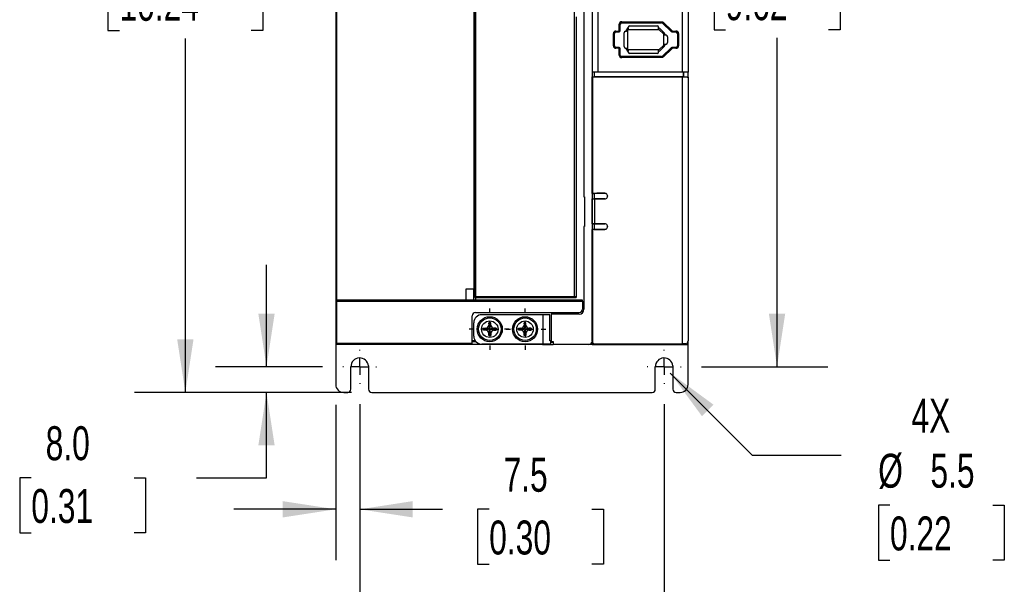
# Model space of a CAD drawing. Header units: millimetres. Extents: x 0 to 1397, y 0 to 1080.
# Tile 3 of 28: x 295 to 602, y 218 to 394. Entities that reach past the tile are written whole.
import ezdxf

# ---------------------------------------------------------------- set-up
doc = ezdxf.new("R2010")
doc.units = ezdxf.units.MM
doc.header["$LTSCALE"] = 5
doc.linetypes.add('CENTERX2', pattern=[20.32, 12.7, -2.54, 2.54, -2.54])
doc.layers.add('CENTER', color=40, linetype='CENTERX2')
doc.layers.add('DIMENSIONS', color=140, linetype='Continuous', lineweight=25)
doc.styles.add('SLDTEXTSTYLE0', font='TXT', dxfattribs={"width": 0.7})
doc.dimstyles.new('SLDDIMSTYLE0', dxfattribs={"dimtxt": 10.790039, "dimasz": 16.51, "dimexe": 0, "dimexo": 0.0625, "dimgap": 2.69751, "dimtad": 0, "dimtih": 1, "dimtoh": 1, "dimrnd": 1e-09, "dimzin": 12, "dimdsep": 46, "dimtxsty": 'SLDTEXTSTYLE0', "dimsah": 1, "dimcen": 0.09, "dimadec": 0, "dimazin": 3, "dimtfac": 1, "dimtmove": 0, "dimatfit": 0, "dimfxl": 0, "dimfrac": 2, "dimtolj": 1, "dimtzin": 12, "dimarcsym": 0})
doc.dimstyles.new('SLDDIMSTYLE1', dxfattribs={"dimtxt": 10.790039, "dimasz": 16.51, "dimexe": 0, "dimexo": 0.0625, "dimgap": 2.69751, "dimtad": 0, "dimtih": 1, "dimtoh": 1, "dimrnd": 1e-09, "dimzin": 4, "dimdsep": 46, "dimtxsty": 'SLDTEXTSTYLE0', "dimsah": 1, "dimcen": 0.09, "dimadec": 0, "dimazin": 1, "dimtfac": 1, "dimtofl": 0, "dimtmove": 0, "dimatfit": 3, "dimfxl": 0, "dimfrac": 2, "dimtolj": 1, "dimtzin": 12, "dimarcsym": 0})
doc.dimstyles.new('SLDDIMSTYLE2', dxfattribs={"dimtxt": 10.790039, "dimasz": 16.51, "dimexe": 0, "dimexo": 0.0625, "dimgap": 2.69751, "dimtad": 0, "dimtih": 1, "dimtoh": 1, "dimrnd": 1e-09, "dimzin": 12, "dimdsep": 46, "dimtxsty": 'SLDTEXTSTYLE0', "dimsah": 1, "dimcen": 0, "dimadec": 0, "dimazin": 3, "dimtfac": 1, "dimtofl": 0, "dimtmove": 0, "dimatfit": 3, "dimfxl": 0, "dimfrac": 2, "dimtolj": 1, "dimtzin": 12, "dimarcsym": 0})
doc.dimstyles.new('SLDDIMSTYLE3', dxfattribs={"dimtxt": 10.790039, "dimasz": 16.51, "dimexe": 0, "dimexo": 0.0625, "dimgap": 2.69751, "dimtad": 0, "dimtih": 1, "dimtoh": 1, "dimrnd": 1e-09, "dimzin": 12, "dimdsep": 46, "dimtxsty": 'SLDTEXTSTYLE0', "dimsah": 1, "dimcen": 0.09, "dimadec": 0, "dimazin": 3, "dimtfac": 1, "dimtofl": 0, "dimtmove": 0, "dimatfit": 3, "dimfxl": 0, "dimfrac": 2, "dimtolj": 1, "dimtzin": 12, "dimarcsym": 0})
doc.dimstyles.new('SLDDIMSTYLE4', dxfattribs={"dimtxt": 10.790039, "dimasz": 16.51, "dimexe": 0, "dimexo": 0.0625, "dimgap": 2.69751, "dimtad": 0, "dimtih": 1, "dimtoh": 1, "dimrnd": 1e-09, "dimzin": 4, "dimdsep": 46, "dimtxsty": 'SLDTEXTSTYLE0', "dimsah": 1, "dimcen": 0.09, "dimadec": 0, "dimazin": 1, "dimtfac": 1, "dimtmove": 0, "dimatfit": 0, "dimfxl": 0, "dimfrac": 2, "dimtolj": 1, "dimtzin": 12, "dimarcsym": 0})

# ---------------------------------------------------------------- blocks, each defined once
blk = doc.blocks.new('_D_2')
at = {"layer": 'DIMENSIONS'}
for p, q in [((498.04, 283.9), (523.62, 258.32)), ((523.62, 258.32), (551.41, 258.32)), ((566.59, 242.65), (562.97, 242.65)), ((562.97, 242.65), (562.97, 225.5)), ((598.65, 242.65), (602.28, 242.65)), ((602.28, 242.65), (602.28, 225.5)), ((562.97, 225.5), (566.59, 225.5)), ((602.28, 225.5), (598.65, 225.5))]:
    blk.add_line(p, q, dxfattribs=at)
blk.add_solid([(498.04, 283.9), (507.92, 270.43), (511.51, 274.02)], dxfattribs=at)
at = {"layer": 'DIMENSIONS', "char_height": 10.583, "attachment_point": 1, "style": 'SLDTEXTSTYLE0'}
for s, insert in [('4X', (573.3, 275.86)), ('%%c', (562.93, 258.71)), ('5.5', (579.22, 258.71)), ('0.22', (566.59, 239.15))]:
    blk.add_mtext(s, dxfattribs=dict(at, insert=insert))
blk = doc.blocks.new('_D_3')
at = {"layer": 'DIMENSIONS'}
for p, q in [((507.74, 530.25), (547.22, 530.25)), ((531.35, 530.25), (531.35, 427.61)), ((515.31, 408.05), (511.69, 408.05)), ((511.69, 408.05), (511.69, 390.9)), ((547.38, 408.05), (551, 408.05)), ((551, 408.05), (551, 390.9)), ((511.69, 390.9), (515.31, 390.9)), ((551, 390.9), (547.38, 390.9)), ((531.35, 285.85), (531.35, 388.48)), ((507.74, 285.85), (547.22, 285.85))]:
    blk.add_line(p, q, dxfattribs=at)
for points in [[(531.35, 530.25), (528.81, 513.74), (533.89, 513.74)], [(531.35, 285.85), (533.89, 302.36), (528.81, 302.36)]]:
    blk.add_solid(points, dxfattribs=at)
at = {"layer": 'DIMENSIONS', "char_height": 10.583, "attachment_point": 1, "style": 'SLDTEXTSTYLE0'}
for s, insert in [('244.4', (510.83, 424.11)), ('9.62', (515.31, 404.54))]:
    blk.add_mtext(s, dxfattribs=dict(at, insert=insert))
blk = doc.blocks.new('_D_4')
at = {"layer": 'DIMENSIONS'}
for p, q in [((389.75, 537.85), (330.81, 537.85)), ((346.68, 537.85), (346.68, 427.41)), ((326.16, 407.85), (322.54, 407.85)), ((322.54, 407.85), (322.54, 390.7)), ((367.2, 407.85), (370.83, 407.85)), ((370.83, 407.85), (370.83, 390.7)), ((322.54, 390.7), (326.16, 390.7)), ((370.83, 390.7), (367.2, 390.7)), ((346.68, 277.85), (346.68, 388.28)), ((398.5, 277.85), (330.81, 277.85))]:
    blk.add_line(p, q, dxfattribs=at)
for points in [[(346.68, 537.85), (344.14, 521.34), (349.22, 521.34)], [(346.68, 277.85), (349.22, 294.36), (344.14, 294.36)]]:
    blk.add_solid(points, dxfattribs=at)
at = {"layer": 'DIMENSIONS', "char_height": 10.583, "attachment_point": 1, "style": 'SLDTEXTSTYLE0'}
for s, insert in [('260.0', (326.16, 423.91)), ('10.24', (326.16, 404.34))]:
    blk.add_mtext(s, dxfattribs=dict(at, insert=insert))
blk = doc.blocks.new('_D_5')
at = {"layer": 'DIMENSIONS'}
for p, q in [((401.1, 274.21), (401.1, 181.97)), ((496.1, 274.21), (496.1, 181.97)), ((401.1, 197.85), (369.35, 197.85)), ((432.57, 197.85), (428.94, 197.85)), ((428.94, 197.85), (428.94, 180.7)), ((464.63, 197.85), (468.25, 197.85)), ((468.25, 197.85), (468.25, 180.7)), ((496.1, 197.85), (527.85, 197.85)), ((428.94, 180.7), (432.57, 180.7)), ((468.25, 180.7), (464.63, 180.7))]:
    blk.add_line(p, q, dxfattribs=at)
for points in [[(401.1, 197.85), (384.59, 200.39), (384.59, 195.31)], [(496.1, 197.85), (512.61, 195.31), (512.61, 200.39)]]:
    blk.add_solid(points, dxfattribs=at)
at = {"layer": 'DIMENSIONS', "char_height": 10.583, "attachment_point": 1, "style": 'SLDTEXTSTYLE0'}
for s, insert in [('95.0', (432.57, 213.91)), ('3.74', (432.57, 194.34))]:
    blk.add_mtext(s, dxfattribs=dict(at, insert=insert))
blk = doc.blocks.new('_D_6')
at = {"layer": 'DIMENSIONS'}
for p, q in [((372.01, 285.85), (372.01, 317.6)), ((389.46, 285.85), (356.14, 285.85)), ((398.5, 277.85), (356.14, 277.85)), ((372.01, 251.23), (372.01, 277.85)), ((298.61, 251.23), (294.98, 251.23)), ((294.98, 251.23), (294.98, 234.08)), ((330.67, 251.23), (334.29, 251.23)), ((334.29, 251.23), (334.29, 234.08)), ((350.12, 251.23), (372.01, 251.23)), ((294.98, 234.08), (298.61, 234.08)), ((334.29, 234.08), (330.67, 234.08))]:
    blk.add_line(p, q, dxfattribs=at)
for points in [[(372.01, 285.85), (374.55, 302.36), (369.47, 302.36)], [(372.01, 277.85), (369.47, 261.34), (374.55, 261.34)]]:
    blk.add_solid(points, dxfattribs=at)
at = {"layer": 'DIMENSIONS', "char_height": 10.583, "attachment_point": 1, "style": 'SLDTEXTSTYLE0'}
for s, insert in [('8.0', (303.09, 267.29)), ('0.31', (298.61, 247.72))]:
    blk.add_mtext(s, dxfattribs=dict(at, insert=insert))
blk = doc.blocks.new('_D_8')
at = {"layer": 'DIMENSIONS'}
for p, q in [((393.6, 274), (393.6, 225.51)), ((401.1, 274.21), (401.1, 225.51)), ((393.6, 241.39), (361.85, 241.39)), ((401.1, 241.39), (426.89, 241.39)), ((441.51, 241.39), (437.89, 241.39)), ((437.89, 241.39), (437.89, 224.24)), ((473.57, 241.39), (477.2, 241.39)), ((477.2, 241.39), (477.2, 224.24)), ((437.89, 224.24), (441.51, 224.24)), ((477.2, 224.24), (473.57, 224.24))]:
    blk.add_line(p, q, dxfattribs=at)
for points in [[(393.6, 241.39), (377.09, 243.93), (377.09, 238.85)], [(401.1, 241.39), (417.61, 238.85), (417.61, 243.93)]]:
    blk.add_solid(points, dxfattribs=at)
at = {"layer": 'DIMENSIONS', "char_height": 10.583, "attachment_point": 1, "style": 'SLDTEXTSTYLE0'}
for s, insert in [('7.5', (446, 257.45)), ('0.30', (441.51, 237.88))]:
    blk.add_mtext(s, dxfattribs=dict(at, insert=insert))
blk = doc.blocks.new('SW_CENTERMARKSYMBOL_0')
at = {"layer": 'CENTER', "color": 0}
for p, q in [((0, 5.08), (0, 6.44)), ((-5.08, 0), (-6.44, 0)), ((0, 0), (-2.54, 0)), ((0, 0), (0, 2.54)), ((0, 0), (0, -2.54)), ((0, 0), (2.54, 0)), ((5.08, 0), (6.44, 0)), ((0, -5.08), (0, -6.44))]:
    blk.add_line(p, q, dxfattribs=at)
blk = doc.blocks.new('SW_CENTERMARKSYMBOL_1')
at = {"layer": 'CENTER', "color": 0}
for p, q in [((0, 5.08), (0, 6.44)), ((-5.08, 0), (-6.44, 0)), ((0, 0), (-2.54, 0)), ((0, 0), (0, 2.54)), ((0, 0), (0, -2.54)), ((0, 0), (2.54, 0)), ((5.08, 0), (6.44, 0)), ((0, -5.08), (0, -6.44))]:
    blk.add_line(p, q, dxfattribs=at)
blk = doc.blocks.new('SW_CENTERMARKSYMBOL_2')
at = {"layer": 'CENTER', "color": 0}
for p, q in [((0, 5.08), (0, 5.29)), ((-5.08, 0), (-5.29, 0)), ((0, 0), (-2.54, 0)), ((0, 0), (0, 2.54)), ((0, 0), (0, -2.54)), ((0, 0), (2.54, 0)), ((5.08, 0), (5.29, 0)), ((0, -5.08), (0, -5.29))]:
    blk.add_line(p, q, dxfattribs=at)
blk = doc.blocks.new('SW_CENTERMARKSYMBOL_3')
at = {"layer": 'CENTER', "color": 0}
for p, q in [((0, 5.08), (0, 5.29)), ((-5.08, 0), (-5.29, 0)), ((0, 0), (-2.54, 0)), ((0, 0), (0, 2.54)), ((0, 0), (0, -2.54)), ((0, 0), (2.54, 0)), ((5.08, 0), (5.29, 0)), ((0, -5.08), (0, -5.29))]:
    blk.add_line(p, q, dxfattribs=at)

msp = doc.modelspace()

# ---------------------------------------------------------------- linework, layer by layer
for p, q in [((475.514, 377.777), (475.514, 506.435)), ((501.686, 506.435), (501.686, 377.777)), ((503.6, 506.719), (503.6, 377.777)), ((393.6, 498.327), (393.6, 306.327)), ((393.9, 498.027), (393.9, 306.627)), ((437, 495.439), (437, 309.452)), ((437.262, 497.095), (437.262, 307.795)), ((468.161, 307.795), (468.161, 497.095)), ((471.1, 497.527), (471.1, 338.847)), ((473.6, 497.527), (473.6, 293.777)), ((436.732, 494.627), (436.732, 310.083)), ((468.692, 395.027), (468.692, 307.495)), ((482.88, 393.477), (495.306, 393.477)), ((481.073, 390.577), (481.876, 390.577)), ((481.103, 390.277), (481.903, 390.277)), ((482.077, 390.777), (482.077, 392.677)), ((482.077, 392.677), (482.403, 392.677)), ((482.077, 390.777), (482.403, 390.777)), ((482.403, 390.777), (482.403, 392.677)), ((482.903, 393.177), (495.28, 393.177)), ((484.103, 390.509), (484.403, 390.512)), ((484.403, 390.512), (484.403, 390.982)), ((484.803, 390.512), (484.403, 390.512)), ((484.803, 390.512), (484.803, 390.982)), ((484.803, 385.252), (484.803, 390.512)), ((484.903, 391.482), (484.905, 391.782)), ((484.903, 391.482), (484.903, 391.082)), ((484.903, 391.082), (494.4, 391.082)), ((485.403, 392.232), (493.9, 392.232)), ((494.4, 391.482), (494.397, 391.782)), ((494.4, 391.082), (494.4, 391.482)), ((495.973, 389.592), (494.47, 391.054)), ((494.748, 391.34), (496.251, 389.879)), ((495.628, 393.035), (498.32, 390.419)), ((495.866, 393.251), (495.852, 393.236)), ((495.866, 393.251), (498.569, 390.634)), ((498.569, 390.634), (498.55, 390.614)), ((498.669, 390.277), (499.766, 390.277)), ((480.27, 385.977), (480.27, 389.777)), ((480.27, 389.777), (480.603, 389.777)), ((480.603, 385.977), (480.603, 389.777)), ((483.653, 385.752), (483.653, 390.012)), ((496.003, 389.282), (496.003, 389.521)), ((496.003, 386.482), (496.003, 389.282)), ((496.403, 389.282), (496.003, 389.282)), ((496.403, 389.521), (496.403, 389.282)), ((496.703, 389.279), (496.403, 389.282)), ((497.153, 388.782), (497.153, 386.982)), ((500.613, 389.777), (500.266, 389.777)), ((500.266, 389.777), (500.266, 385.977)), ((500.613, 389.777), (500.613, 385.977)), ((480.27, 385.977), (480.603, 385.977)), ((481.903, 385.477), (481.103, 385.477)), ((482.077, 383.077), (482.077, 384.977)), ((482.077, 384.977), (482.403, 384.977)), ((482.403, 383.077), (482.403, 384.977)), ((484.103, 385.254), (484.403, 385.252)), ((484.403, 385.252), (484.803, 385.252)), ((484.403, 384.782), (484.403, 385.252)), ((484.803, 384.782), (484.803, 385.252)), ((484.903, 384.682), (484.903, 384.282)), ((494.4, 384.682), (484.903, 384.682)), ((484.905, 383.982), (484.903, 384.282)), ((494.397, 383.982), (494.4, 384.282)), ((494.4, 384.282), (494.4, 384.682)), ((494.47, 384.71), (495.973, 386.172)), ((496.251, 385.885), (494.748, 384.423)), ((498.32, 385.336), (495.628, 382.719)), ((498.569, 385.12), (495.866, 382.503)), ((496.003, 386.482), (496.403, 386.482)), ((496.003, 386.243), (496.003, 386.482)), ((496.403, 386.482), (496.703, 386.484)), ((496.403, 386.482), (496.403, 386.243)), ((499.766, 385.477), (498.669, 385.477)), ((499.81, 385.177), (498.709, 385.177)), ((500.613, 385.977), (500.266, 385.977)), ((482.077, 383.077), (482.403, 383.077)), ((495.28, 382.577), (482.903, 382.577)), ((493.9, 383.532), (485.403, 383.532)), ((495.866, 382.503), (495.852, 382.518)), ((475.514, 377.777), (473.6, 377.777)), ((473.687, 376.231), (474.269, 376.237)), ((473.687, 376.231), (473.708, 376.21)), ((473.687, 339.942), (473.687, 376.231)), ((473.708, 376.21), (473.708, 339.95)), ((474.269, 377.777), (474.269, 376.237)), ((501.686, 377.777), (475.514, 377.777)), ((503.6, 377.777), (501.686, 377.777)), ((501.686, 376.212), (501.686, 292.962)), ((502.144, 376.237), (502.144, 377.777)), ((502.144, 377.777), (502.144, 376.245)), ((502.144, 376.245), (503.272, 376.234)), ((502.144, 376.237), (502.144, 376.245)), ((503.272, 376.229), (503.6, 376.212)), ((503.574, 376.214), (503.574, 377.777)), ((503.6, 376.253), (503.574, 376.254)), ((503.6, 376.253), (503.6, 377.777)), ((503.6, 376.215), (503.6, 376.253)), ((503.6, 376.215), (503.6, 293.911)), ((471.1, 338.847), (471.3, 338.847)), ((471.3, 338.847), (471.3, 329.647)), ((473.687, 339.942), (473.708, 339.95)), ((473.687, 339.942), (474.269, 339.942)), ((473.698, 338.212), (474.269, 338.212)), ((473.701, 330.442), (473.701, 338.212)), ((473.708, 339.95), (477.601, 339.962)), ((474.269, 339.942), (474.269, 338.212)), ((474.413, 338.201), (474.413, 330.453)), ((477.6, 338.193), (474.413, 338.201)), ((477.6, 338.193), (477.6, 338.202)), ((477.601, 339.952), (477.601, 339.961)), ((471.3, 329.647), (471.1, 329.647)), ((471.1, 329.647), (471.1, 303.767)), ((473.698, 330.442), (474.269, 330.442)), ((474.269, 330.442), (474.269, 328.712)), ((474.413, 330.453), (477.6, 330.462)), ((477.6, 330.452), (477.6, 330.461)), ((473.708, 328.704), (473.687, 328.712)), ((474.269, 328.712), (473.687, 328.712)), ((473.687, 293.911), (473.687, 328.712)), ((477.6, 328.693), (473.708, 328.704)), ((473.708, 328.704), (473.708, 293.755)), ((477.6, 328.702), (477.6, 328.693)), ((436.732, 310.083), (434.2, 310.083)), ((434.2, 310.083), (434.2, 306.627)), ((436.721, 306.627), (436.721, 310.083)), ((437, 309.452), (437, 307.495)), ((437, 307.495), (437.251, 307.495)), ((437.262, 307.795), (437.251, 307.495)), ((437.251, 307.495), (468.661, 307.495)), ((437.262, 307.795), (468.161, 307.795)), ((437.276, 307.495), (437.276, 306.627)), ((468.661, 307.495), (468.692, 307.495)), ((393.6, 306.327), (393.6, 293.077)), ((393.6, 306.327), (393.9, 306.327)), ((393.9, 306.627), (393.9, 306.539)), ((470.6, 306.627), (393.9, 306.627)), ((393.9, 306.539), (393.9, 306.327)), ((393.9, 306.327), (393.9, 293.077)), ((393.9, 306.327), (470.6, 306.327)), ((470.6, 306.327), (470.6, 306.627)), ((470.6, 306.327), (470.6, 303.767)), ((436.2, 293.077), (436.2, 301.767)), ((437.2, 302.767), (469.6, 302.767)), ((458.4, 302.096), (439.24, 302.096)), ((458.4, 292.866), (458.4, 302.096)), ((460.481, 302.096), (458.4, 302.096)), ((460.481, 293.911), (460.481, 302.096)), ((460.9, 302.267), (460.9, 293.777)), ((469.6, 302.267), (460.9, 302.267)), ((436.7, 295.406), (436.7, 299.556)), ((441.7, 297.572), (441.407, 298.865)), ((441.7, 297.572), (441.416, 299.51)), ((441.7, 297.572), (441.983, 299.51)), ((441.7, 297.572), (441.993, 298.865)), ((452.7, 297.563), (452.407, 298.856)), ((452.7, 297.563), (452.416, 299.501)), ((452.7, 297.563), (452.983, 299.501)), ((452.7, 297.563), (452.993, 298.856)), ((439.76, 297.572), (439.762, 297.856)), ((439.762, 297.289), (439.76, 297.572)), ((439.762, 297.856), (440.407, 297.865)), ((441.7, 297.572), (439.762, 297.856)), ((441.7, 297.572), (439.762, 297.289)), ((440.407, 297.28), (439.762, 297.289)), ((441.7, 297.572), (440.407, 297.865)), ((441.7, 297.572), (440.407, 297.28)), ((441.407, 296.28), (441.7, 297.572)), ((441.416, 295.634), (441.407, 296.28)), ((441.416, 295.634), (441.7, 297.572)), ((441.983, 295.634), (441.416, 295.634)), ((442.992, 297.865), (441.7, 297.572)), ((443.638, 297.856), (441.7, 297.572)), ((442.992, 297.28), (441.7, 297.572)), ((441.993, 296.28), (441.7, 297.572)), ((443.638, 297.289), (441.7, 297.572)), ((441.983, 295.634), (441.7, 297.572)), ((441.993, 296.28), (441.983, 295.634)), ((450.76, 297.563), (450.762, 297.847)), ((450.762, 297.28), (450.76, 297.563)), ((450.762, 297.847), (451.407, 297.856)), ((452.7, 297.563), (450.762, 297.847)), ((452.7, 297.563), (450.762, 297.28)), ((451.407, 297.271), (450.762, 297.28)), ((452.7, 297.563), (451.407, 297.856)), ((452.7, 297.563), (451.407, 297.271)), ((452.407, 296.271), (452.7, 297.563)), ((452.416, 295.625), (452.407, 296.271)), ((452.416, 295.625), (452.7, 297.563)), ((452.983, 295.625), (452.416, 295.625)), ((453.992, 297.856), (452.7, 297.563)), ((454.638, 297.847), (452.7, 297.563)), ((453.992, 297.271), (452.7, 297.563)), ((452.993, 296.271), (452.7, 297.563)), ((454.638, 297.28), (452.7, 297.563)), ((452.983, 295.625), (452.7, 297.563)), ((452.993, 296.271), (452.983, 295.625)), ((393.6, 293.077), (393.688, 293.077)), ((393.6, 292.955), (393.6, 280.347)), ((393.688, 293.077), (393.9, 293.077)), ((436.2, 293.077), (393.9, 293.077)), ((393.9, 293.077), (393.9, 292.777)), ((436.2, 292.777), (393.9, 292.777)), ((437.187, 293.911), (436.2, 293.911)), ((436.2, 293.777), (437.291, 293.777)), ((436.2, 292.777), (436.2, 293.077)), ((457.2, 292.777), (436.2, 292.777)), ((458.4, 292.866), (439.24, 292.866)), ((457.2, 292.866), (457.2, 292.777)), ((458.2, 292.777), (457.2, 292.777)), ((458.2, 292.777), (458.2, 292.866)), ((458.2, 292.777), (461.5, 292.777)), ((460.7, 292.866), (458.4, 292.866)), ((460.9, 293.911), (460.481, 293.911)), ((460.7, 292.866), (460.7, 293.911)), ((460.9, 293.777), (461.5, 293.777)), ((460.9, 293.777), (460.9, 293.377)), ((461.5, 293.377), (460.9, 293.377)), ((461.5, 293.777), (461.5, 292.777)), ((472.6, 292.777), (461.5, 292.777)), ((473.6, 292.777), (472.6, 292.777)), ((473.78, 293.344), (473.501, 293.344)), ((473.687, 293.911), (473.6, 293.911)), ((473.6, 292.777), (473.6, 293.344)), ((473.6, 292.777), (503.373, 292.777)), ((473.681, 293.911), (473.681, 293.727)), ((473.681, 293.727), (473.708, 293.755)), ((474.507, 292.964), (474.399, 292.857)), ((501.264, 292.857), (501.6, 292.856)), ((501.6, 292.856), (502.652, 292.909)), ((502.908, 292.959), (501.686, 292.963)), ((502.652, 292.909), (502.908, 292.959)), ((503.373, 293.142), (503.373, 293.344)), ((503.373, 292.777), (503.373, 293.276)), ((503.373, 292.777), (503.373, 293.276)), ((503.373, 293.142), (503.373, 293.142)), ((503.373, 292.777), (503.373, 292.777)), ((503.574, 293.344), (503.424, 293.344)), ((503.574, 293.344), (503.574, 293.687)), ((503.591, 293.777), (503.6, 293.777)), ((503.6, 280.347), (503.6, 293.777)), ((398.35, 278.847), (398.35, 285.847)), ((403.838, 286.105), (403.837, 286.108)), ((403.838, 286.105), (403.842, 285.947)), ((403.85, 285.847), (403.85, 278.847)), ((493.35, 278.847), (493.35, 285.847)), ((498.837, 286.109), (498.837, 286.113)), ((498.837, 286.109), (498.842, 285.944)), ((498.85, 285.847), (498.848, 285.944)), ((498.85, 285.847), (498.85, 278.847)), ((396.1, 277.847), (397.35, 277.847)), ((404.85, 277.847), (492.35, 277.847)), ((499.85, 277.847), (501.1, 277.847))]:
    msp.add_line(p, q)
at = {"flags": 128}
for points in [[(495.306, 393.477), (495.608, 393.418), (495.866, 393.251)], [(498.569, 390.634), (498.633, 390.592), (498.709, 390.577)], [(498.709, 390.577), (498.847, 390.577), (498.984, 390.577), (499.122, 390.577), (499.26, 390.577), (499.397, 390.577), (499.535, 390.577), (499.673, 390.577), (499.81, 390.577)], [(481.876, 385.177), (481.776, 385.177), (481.675, 385.177), (481.575, 385.177), (481.475, 385.177), (481.374, 385.177), (481.274, 385.177), (481.173, 385.177), (481.073, 385.177)], [(498.709, 385.177), (498.633, 385.162), (498.569, 385.12)], [(495.306, 382.277), (493.756, 382.277), (492.204, 382.277), (490.65, 382.277), (489.095, 382.277), (487.54, 382.277), (485.985, 382.277), (484.432, 382.277), (482.88, 382.277)], [(495.866, 382.503), (495.609, 382.336), (495.306, 382.277)], [(501.686, 376.212), (497.26, 376.213), (492.226, 376.213), (486.599, 376.213), (480.409, 376.212), (473.708, 376.21)], [(502.144, 376.237), (495.333, 376.239), (488.407, 376.24), (481.337, 376.239), (474.269, 376.237)], [(443.638, 297.856), (443.64, 297.572), (443.638, 297.289)], [(454.638, 297.847), (454.64, 297.563), (454.638, 297.28)], [(473.681, 293.727), (473.721, 293.477), (473.78, 293.344)], [(474.399, 292.857), (481.077, 292.857), (487.819, 292.857), (494.566, 292.857), (501.264, 292.857)], [(474.507, 292.964), (480.729, 292.962), (486.592, 292.961), (492.056, 292.961), (497.093, 292.961), (501.686, 292.962)]]:
    msp.add_lwpolyline(points, dxfattribs=at)
for centre, radius in [((441.7, 297.572), 3.9), ((452.7, 297.563), 3.9), ((441.7, 297.572), 3.5), ((441.7, 297.572), 2.571), ((452.7, 297.563), 3.5), ((452.7, 297.563), 2.571)]:
    msp.add_circle(centre, radius)
for centre, radius, start, end in [((482.879, 392.675), 0.802, 89.91439, 179.85843), ((483.89, 393.402), 1.013, 175.77842, 192.85766), ((494.439, 393.403), 0.871, 344.98445, 4.90582), ((481.072, 389.775), 0.802, 89.91438, 179.85844), ((481.103, 389.777), 0.5, 90, 180), ((481.85, 390.503), 0.781, 174.54186, 196.80791), ((482.741, 390.503), 0.868, 175.08305, 195.06161), ((481.875, 390.779), 0.202, 270.34719, 359.42545), ((481.895, 390.779), 0.481, 269.7801, 0.28535), ((481.903, 390.777), 0.5, 270, 0), ((482.903, 392.677), 0.5, 90, 180), ((484.153, 390.012), 0.5, 95.73917, 180), ((484.903, 390.982), 0.5, 90, 180), ((484.903, 390.982), 0.1, 90, 180), ((485.403, 391.732), 0.5, 90, 174.26083), ((493.9, 391.732), 0.5, 5.73917, 90), ((494.4, 390.982), 0.5, 45.80693, 90), ((494.4, 390.982), 0.1, 45.80693, 90), ((495.28, 392.677), 0.5, 45.8065, 90.00001), ((495.009, 393.952), 1.106, 304.05353, 319.67557), ((497.915, 391.127), 0.816, 299.75751, 321.03116), ((498.673, 390.777), 0.496, 226.13188, 270.50006), ((498.117, 390.503), 0.597, 337.70487, 7.09264), ((499.27, 390.504), 0.545, 335.42893, 7.73486), ((499.766, 389.777), 0.5, 360, 89.99997), ((499.812, 389.776), 0.801, 0.07579, 90.15151), ((495.903, 389.521), 0.1, 0, 45.80693), ((495.903, 389.521), 0.5, 360, 45.80693), ((496.653, 388.782), 0.5, 360, 84.26083), ((481.071, 385.978), 0.801, 180.07529, 270.15202), ((481.103, 385.977), 0.5, 180, 270), ((481.85, 385.251), 0.781, 163.1928, 185.45819), ((482.741, 385.251), 0.868, 164.93839, 184.91695), ((481.875, 384.975), 0.202, 0.5732, 89.65415), ((481.895, 384.975), 0.481, 0.26155, 90.76229), ((481.903, 384.977), 0.5, 0, 90), ((484.153, 385.752), 0.5, 180, 264.26083), ((484.903, 384.782), 0.5, 180, 270), ((484.903, 384.782), 0.1, 180, 270), ((494.4, 384.782), 0.1, 270, 314.19307), ((494.4, 384.782), 0.5, 270, 314.19307), ((495.903, 386.243), 0.1, 314.19307, 0), ((495.903, 386.243), 0.5, 314.19307, 0), ((496.653, 386.982), 0.5, 275.73917, 0), ((497.915, 384.627), 0.816, 38.9693, 60.24097), ((498.673, 384.977), 0.496, 89.76303, 134.13252), ((496.288, 382.941), 3.155, 43.69365, 44.19349), ((498.117, 385.251), 0.597, 352.90736, 22.29513), ((499.766, 385.977), 0.5, 270, 0.00005), ((499.27, 385.25), 0.545, 352.26514, 24.57107), ((499.811, 385.979), 0.802, 269.91832, 359.85447), ((482.878, 383.078), 0.801, 180.07513, 270.15218), ((482.903, 383.077), 0.5, 180, 270.00001), ((483.89, 382.352), 1.013, 167.14234, 184.22158), ((485.403, 384.032), 0.5, 185.73917, 270), ((493.9, 384.032), 0.5, 270, 354.26083), ((495.28, 383.077), 0.5, 270, 314.19319), ((494.439, 382.351), 0.87, 355.0948, 15.02584), ((495.009, 381.802), 1.106, 40.32392, 55.94803), ((474.556, 370.808), 32.607, 268.49634, 269.74804), ((477.603, 339.077), 0.884, 269.81695, 90.17621), ((477.603, 339.078), 0.875, 269.85277, 90.14039), ((474.556, 297.847), 32.607, 90.25195, 91.50369), ((477.603, 329.577), 0.884, 269.81694, 90.17621), ((477.602, 329.578), 0.875, 269.85277, 90.1404), ((466.1, 303.795), 4.5, 55.30787, 62.73396), ((393.9, 306.327), 0.3, 90, 180), ((437.2, 301.767), 1, 90, 180), ((439.24, 299.556), 2.54, 90, 180), ((469.6, 303.767), 1, 270, 0), ((469.6, 303.767), 1.5, 270, 0), ((440.384, 298.888), 1.023, 271.28302, 358.71698), ((548.108, 297.692), 106.707, 179.02359, 179.37019), ((441.7, 281.114), 18.399, 89.11676, 90.88324), ((334.886, 297.686), 107.113, 0.63047, 0.97575), ((443.014, 298.886), 1.022, 181.19858, 268.80142), ((451.384, 298.879), 1.023, 271.28302, 358.71698), ((559.108, 297.683), 106.707, 179.02359, 179.37019), ((452.7, 281.105), 18.399, 89.11676, 90.88324), ((345.886, 297.677), 107.113, 0.63047, 0.97575), ((454.014, 298.877), 1.022, 181.19858, 268.80142), ((439.24, 295.406), 2.54, 180, 270), ((440.384, 296.257), 1.023, 1.28267, 88.71733), ((443.015, 296.257), 1.023, 91.28302, 178.71698), ((441.82, 191.165), 106.707, 89.02359, 89.37019), ((441.814, 404.386), 107.113, 270.63047, 270.97575), ((451.384, 296.248), 1.023, 1.28267, 88.71733), ((454.015, 296.248), 1.023, 91.28302, 178.71698), ((452.82, 191.156), 106.707, 89.02359, 89.37019), ((452.814, 404.377), 107.113, 270.63047, 270.97575), ((393.9, 293.077), 0.3, 180, 270), ((472.6, 293.777), 1, 270, 0), ((474.395, 293.653), 0.796, 202.85714, 270.32358), ((474.501, 293.756), 0.793, 180.14228, 270.44395), ((502.6, 293.911), 1, 287.96703, 359.99928), ((502.6, 293.777), 1, 320.6023, 334.33451), ((502.6, 293.777), 1, 347.0587, 0), ((401.1, 285.847), 2.75, 5.45051, 180), ((401.1, 285.847), 2.75, 0, 2.08257), ((496.1, 285.847), 2.75, 5.55162, 180), ((396.1, 280.347), 2.5, 180, 270), ((501.1, 280.347), 2.5, 270, 0), ((397.35, 278.847), 1, 270, 0), ((404.85, 278.847), 1, 180, 270), ((492.35, 278.847), 1, 270, 0), ((499.85, 278.847), 1, 180, 270)]:
    msp.add_arc(centre, radius, start, end)
for centre, major_axis, ratio, start_param, end_param in [((488.598, -1007.507), (929.694, 1036.088), 0.9865437, 0.7272099, 0.7285948), ((488.6, 338.653), (75.242, 0), 0.0174551, 1.7175087, 1.7624299), ((488.6, 339.501), (75.242, 0), 0.0174551, 4.5207552, 4.5656752), ((488.6, 329.153), (75.242, 0), 0.0174551, 1.7175164, 1.7624311), ((488.6, 330.001), (75.242, 0), 0.0174551, 4.520754, 4.5656675)]:
    msp.add_ellipse(centre, major_axis=major_axis, ratio=ratio, start_param=start_param, end_param=end_param)

# ---------------------------------------------------------------- block references
at = {"layer": 'CENTER'}
for name, p in [('SW_CENTERMARKSYMBOL_0', (441.7, 297.572)), ('SW_CENTERMARKSYMBOL_1', (452.7, 297.563)), ('SW_CENTERMARKSYMBOL_2', (401.1, 285.847)), ('SW_CENTERMARKSYMBOL_3', (496.1, 285.847))]:
    msp.add_blockref(name, p, dxfattribs=at)

# ---------------------------------------------------------------- dimensions: what is measured, and where the dimension line sits
at = {"layer": 'DIMENSIONS'}
for base, p1, p2, dimstyle, picture, middle in [((346.684, 277.847), (396.1, 537.847), (404.85, 277.847), 'SLDDIMSTYLE1', '_D_4', (346.684, 407.847)), ((531.346, 285.847), (501.39, 530.25), (501.39, 285.847), 'SLDDIMSTYLE3', '_D_3', (531.346, 408.048)), ((372.015, 277.847), (395.81, 285.847), (404.85, 277.847), 'SLDDIMSTYLE4', '_D_6', (372.015, 251.227))]:
    dim = msp.add_linear_dim(base=base, p1=p1, p2=p2, angle=90, dimstyle=dimstyle, dxfattribs=at)
    dim.commit()
    dim.dimension.update_dxf_attribs({"geometry": picture, "text_midpoint": middle, "dimtype": 160})
dim = msp.add_diameter_dim_2p(p1=(494.155, 287.792), p2=(498.044, 283.902), text='4X\\P<>', dimstyle='SLDDIMSTYLE2', dxfattribs=at)
dim.commit()
dim.dimension.update_dxf_attribs({"geometry": '_D_2', "text_midpoint": (582.622, 251.227), "dimtype": 163})
for base, p1, p2, dimstyle, picture, middle in [((401.1, 241.388), (393.6, 280.347), (401.1, 280.557), 'SLDDIMSTYLE0', '_D_8', (457.543, 241.388)), ((496.1, 197.847), (401.1, 280.557), (496.1, 280.557), 'SLDDIMSTYLE4', '_D_5', (448.6, 197.847))]:
    dim = msp.add_linear_dim(base=base, p1=p1, p2=p2, dimstyle=dimstyle, dxfattribs=at)
    dim.commit()
    dim.dimension.update_dxf_attribs({"geometry": picture, "text_midpoint": middle, "dimtype": 160})

doc.saveas('drawing.dxf')
